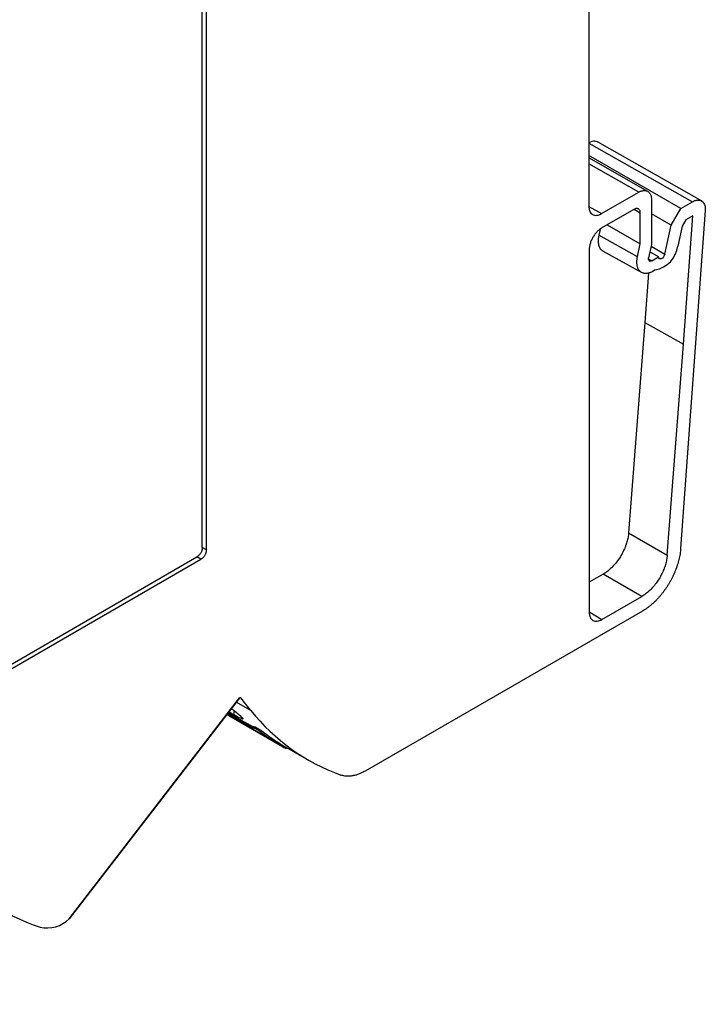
# Model space of a CAD drawing. Header units: millimetres. Extents: x 6 to 543, y 6 to 386.
# Tile 10 of 12: x 483 to 520, y 271 to 326. Entities that reach past the tile are written whole.
import ezdxf

# ---------------------------------------------------------------- set-up
doc = ezdxf.new("R2010")
doc.units = ezdxf.units.MM
doc.header["$LTSCALE"] = 2

msp = doc.modelspace()

# ---------------------------------------------------------------- linework, layer by layer
for p, q in [((492.663, 296.597), (492.663, 332.644)), ((492.886, 296.468), (492.886, 332.703)), ((514.053, 327.786), (514.053, 315.496)), ((514.053, 318.997), (519.786, 315.744)), ((520.291, 315.791), (514.535, 319.056)), ((519.135, 315.368), (514.053, 318.301)), ((517.316, 316.318), (514.053, 318.169)), ((516.811, 316.272), (514.053, 317.836)), ((514.76, 315.088), (516.811, 316.272)), ((517.518, 315.863), (517.518, 313.38)), ((519.135, 315.368), (519.786, 315.744)), ((514.056, 315.48), (514.76, 315.088)), ((516.546, 315.324), (514.779, 314.304)), ((516.9, 315.12), (516.55, 315.315)), ((518.605, 314.45), (519.135, 315.368)), ((520.491, 315.263), (519.131, 296.534)), ((516.9, 313.419), (516.9, 315.12)), ((518.605, 314.45), (517.518, 315.077)), ((519.42, 314.737), (519.217, 314.387)), ((519.291, 307.851), (519.807, 314.961)), ((519.807, 314.961), (519.42, 314.737)), ((514.669, 314.216), (514.598, 313.891)), ((515.06, 314.466), (516.9, 313.419)), ((518.256, 312.845), (518.605, 314.45)), ((519.217, 314.387), (518.979, 313.288)), ((516.744, 312.702), (514.598, 313.891)), ((514.072, 313.079), (514.072, 293.021)), ((514.812, 313.024), (516.988, 311.818)), ((516.744, 312.702), (516.9, 313.419)), ((517.518, 313.38), (517.358, 312.643)), ((517.497, 313.283), (518.256, 312.845)), ((517.352, 312.582), (517.528, 312.48)), ((517.909, 312.701), (517.43, 312.977)), ((517.528, 312.48), (517.909, 312.701)), ((517.725, 311.967), (517.594, 311.891)), ((517.349, 311.794), (517.151, 309.066)), ((517.151, 309.066), (516.251, 297.415)), ((517.151, 309.066), (519.291, 307.851)), ((518.389, 296.178), (519.291, 307.851)), ((516.251, 297.415), (518.389, 296.178)), ((492.886, 296.468), (492.663, 296.597)), ((449.832, 271.522), (492.361, 296.074)), ((449.891, 271.299), (492.584, 295.945)), ((492.584, 295.945), (492.361, 296.074)), ((514.843, 295.121), (514.072, 294.675)), ((516.981, 293.884), (514.843, 295.121)), ((514.779, 292.613), (516.981, 293.884)), ((517.018, 293.078), (501.67, 284.217)), ((514.107, 293.015), (514.779, 292.613)), ((485.293, 276.029), (494.723, 288.278)), ((494.695, 288.232), (485.3, 276.03)), ((495.356, 287.566), (494.538, 288.038)), ((494.792, 288.263), (494.77, 288.275)), ((495.356, 287.566), (494.792, 288.263)), ((494.028, 287.375), (496.501, 285.948)), ((494.418, 287.569), (494.39, 287.345)), ((497.058, 285.6), (494.088, 287.315)), ((494.134, 287.288), (497.104, 285.574)), ((495.612, 286.636), (495.57, 286.58)), ((495.652, 286.54), (495.699, 286.602)), ((495.954, 286.433), (495.908, 286.372)), ((497.194, 285.601), (498.537, 284.826)), ((497.343, 285.515), (497.302, 285.462))]:
    msp.add_line(p, q)
at = {"flags": 128}
for points in [[(517.528, 312.48), (517.487, 312.462), (517.449, 312.456), (517.414, 312.462), (517.386, 312.48), (517.366, 312.509), (517.354, 312.547), (517.351, 312.592), (517.358, 312.643)], [(518.256, 312.845), (518.228, 312.763), (518.182, 312.687), (518.124, 312.626), (518.061, 312.587), (518.002, 312.575), (517.953, 312.592), (517.92, 312.636), (517.909, 312.701)], [(494.792, 288.263), (494.783, 288.27), (494.773, 288.275), (494.761, 288.276), (494.748, 288.273), (494.734, 288.267), (494.72, 288.258), (494.707, 288.246), (494.695, 288.232)], [(494.088, 287.315), (494.119, 287.297), (494.134, 287.288)]]:
    msp.add_lwpolyline(points, dxfattribs=at)
for centre, radius, start, end in [((517.427, 313.505), 1.567, 280.9761, 352.0203), ((494.141, 287.399), 0.0995, 200.6153, 237.8936), ((504.17, 294.592), 11.272, 218.5596, 250.0997), ((502.663, 295.19), 11.108, 232.5481, 236.3101), ((502.722, 295.175), 11.055, 232.3294, 239.9953), ((496.558, 286.055), 0.122, 242.3244, 303.013), ((497.14, 285.705), 0.133, 177.3102, 232.2478), ((502.605, 295.102), 11.002, 239.7272, 241.1873), ((487.322, 286.223), 11.264, 218.5517, 251.1527), ((484.049, 277.329), 1.804, 258.3018, 313.928)]:
    msp.add_arc(centre, radius, start, end)
for points, knots in [([(514.54, 319.049), (514.531, 319.055), (514.487, 319.087), (514.381, 319.103), (514.223, 319.09), (514.105, 319.031), (514.044, 319.001)], [0, 0, 0, 0, 0.071411, 0.361849, 0.671385, 1, 1, 1, 1]), ([(516.811, 316.272), (516.834, 316.284), (516.881, 316.31), (516.954, 316.339), (517.029, 316.36), (517.106, 316.37), (517.182, 316.367), (517.256, 316.349), (517.326, 316.315), (517.389, 316.263), (517.443, 316.192), (517.484, 316.102), (517.512, 315.992), (517.516, 315.907), (517.518, 315.863)], [0, 0, 0, 0, 0.062483, 0.128758, 0.198826, 0.272687, 0.350338, 0.431781, 0.517013, 0.606035, 0.698845, 0.795444, 0.895829, 1, 1, 1, 1]), ([(519.786, 315.744), (519.809, 315.757), (519.854, 315.781), (519.919, 315.807), (519.98, 315.826), (520.036, 315.837), (520.088, 315.841), (520.136, 315.84), (520.178, 315.834), (520.217, 315.825), (520.251, 315.812), (520.281, 315.797), (520.361, 315.748), (520.461, 315.618), (520.498, 315.413), (520.492, 315.288), (520.491, 315.263)], [0, 0, 0, 0, 0.058716, 0.114803, 0.168261, 0.219088, 0.267286, 0.312854, 0.355792, 0.396099, 0.433775, 0.468821, 0.501235, 0.729584, 0.947245, 1, 1, 1, 1]), ([(514.053, 315.496), (514.053, 315.471), (514.055, 315.42), (514.064, 315.35), (514.08, 315.284), (514.11, 315.2), (514.164, 315.109), (514.256, 315.033), (514.369, 314.991), (514.494, 314.989), (514.627, 315.019), (514.715, 315.065), (514.76, 315.088)], [0, 0, 0, 0, 0.06026, 0.120023, 0.179828, 0.240211, 0.370001, 0.50013, 0.629919, 0.76005, 0.879941, 1, 1, 1, 1]), ([(516.9, 315.12), (516.899, 315.136), (516.898, 315.17), (516.889, 315.215), (516.873, 315.265), (516.844, 315.313), (516.798, 315.351), (516.742, 315.372), (516.679, 315.373), (516.613, 315.358), (516.569, 315.335), (516.546, 315.324)], [0, 0, 0, 0, 0.079599, 0.159226, 0.240133, 0.368604, 0.500069, 0.628541, 0.760008, 0.87928, 1, 1, 1, 1]), ([(514.779, 314.304), (514.757, 314.29), (514.712, 314.263), (514.646, 314.214), (514.582, 314.159), (514.494, 314.073), (514.388, 313.949), (514.276, 313.778), (514.184, 313.595), (514.119, 313.413), (514.079, 313.237), (514.074, 313.132), (514.072, 313.079)], [0, 0, 0, 0, 0.06026, 0.120023, 0.179828, 0.240211, 0.370001, 0.50013, 0.629919, 0.76005, 0.879941, 1, 1, 1, 1]), ([(514.598, 313.891), (514.584, 313.806), (514.555, 313.635), (514.571, 313.406), (514.632, 313.216), (514.721, 313.082), (514.802, 313.038), (514.833, 313.021)], [0, 0, 0, 0, 0.215142, 0.430279, 0.645412, 0.860543, 1, 1, 1, 1]), ([(517.594, 311.891), (517.566, 311.876), (517.512, 311.846), (517.431, 311.813), (517.351, 311.788), (517.274, 311.774), (517.199, 311.769), (517.127, 311.773), (517.06, 311.788), (516.997, 311.812), (516.939, 311.845), (516.887, 311.888), (516.841, 311.939), (516.801, 311.999), (516.768, 312.067), (516.742, 312.141), (516.724, 312.223), (516.712, 312.31), (516.709, 312.402), (516.713, 312.499), (516.724, 312.599), (516.737, 312.668), (516.744, 312.702)], [0, 0, 0, 0, 0.050002, 0.100003, 0.150004, 0.200004, 0.250004, 0.300004, 0.350003, 0.400002, 0.450001, 0.5, 0.549999, 0.599998, 0.649997, 0.699996, 0.749996, 0.799996, 0.849996, 0.899997, 0.949998, 1, 1, 1, 1]), ([(516.251, 297.415), (516.247, 297.374), (516.24, 297.292), (516.219, 297.166), (516.193, 297.039), (516.159, 296.91), (516.095, 296.707), (515.984, 296.43), (515.801, 296.092), (515.584, 295.778), (515.37, 295.535), (515.177, 295.355), (515.011, 295.224), (514.899, 295.155), (514.843, 295.121)], [0, 0, 0, 0, 0.04849, 0.096623, 0.144647, 0.192809, 0.241356, 0.370611, 0.500044, 0.629298, 0.758731, 0.839305, 0.919344, 1, 1, 1, 1]), ([(492.663, 296.597), (492.662, 296.577), (492.661, 296.538), (492.651, 296.477), (492.634, 296.416), (492.61, 296.355), (492.577, 296.292), (492.533, 296.226), (492.48, 296.165), (492.421, 296.112), (492.381, 296.087), (492.361, 296.074)], [0, 0, 0, 0, 0.106948, 0.207996, 0.305491, 0.402041, 0.500328, 0.622385, 0.749581, 0.871585, 1, 1, 1, 1]), ([(492.886, 296.468), (492.885, 296.448), (492.884, 296.408), (492.872, 296.345), (492.855, 296.284), (492.832, 296.224), (492.788, 296.139), (492.705, 296.029), (492.626, 295.974), (492.584, 295.945)], [0, 0, 0, 0, 0.108832, 0.212566, 0.311967, 0.407906, 0.501351, 0.738522, 1, 1, 1, 1]), ([(518.389, 296.178), (518.385, 296.136), (518.377, 296.052), (518.356, 295.921), (518.327, 295.788), (518.291, 295.654), (518.248, 295.519), (518.198, 295.384), (518.141, 295.25), (518.078, 295.118), (518.009, 294.987), (517.934, 294.859), (517.855, 294.735), (517.77, 294.616), (517.681, 294.501), (517.588, 294.391), (517.492, 294.288), (517.393, 294.192), (517.292, 294.102), (517.19, 294.021), (517.086, 293.947), (517.016, 293.905), (516.981, 293.884)], [0, 0, 0, 0, 0.050001, 0.100002, 0.150002, 0.200002, 0.250002, 0.300002, 0.350001, 0.400001, 0.450001, 0.5, 0.549999, 0.599999, 0.649999, 0.699998, 0.749998, 0.799998, 0.849998, 0.899998, 0.949999, 1, 1, 1, 1]), ([(519.131, 296.534), (519.127, 296.485), (519.119, 296.388), (519.098, 296.238), (519.07, 296.086), (519.036, 295.932), (518.995, 295.777), (518.948, 295.621), (518.894, 295.464), (518.834, 295.308), (518.769, 295.153), (518.697, 294.999), (518.621, 294.846), (518.539, 294.696), (518.452, 294.548), (518.36, 294.404), (518.264, 294.263), (518.164, 294.127), (518.061, 293.995), (517.954, 293.868), (517.843, 293.746), (517.731, 293.63), (517.615, 293.521), (517.498, 293.417), (517.38, 293.321), (517.26, 293.232), (517.139, 293.15), (517.059, 293.102), (517.018, 293.078)], [0, 0, 0, 0, 0.038462, 0.076924, 0.115386, 0.153848, 0.19231, 0.230771, 0.269233, 0.307694, 0.346155, 0.384617, 0.423078, 0.461539, 0.5, 0.538461, 0.576922, 0.615383, 0.653845, 0.692306, 0.730767, 0.769229, 0.80769, 0.846152, 0.884614, 0.923076, 0.961538, 1, 1, 1, 1]), ([(514.072, 293.021), (514.073, 292.996), (514.074, 292.945), (514.083, 292.875), (514.099, 292.809), (514.129, 292.725), (514.184, 292.634), (514.276, 292.558), (514.388, 292.516), (514.514, 292.514), (514.646, 292.544), (514.735, 292.59), (514.779, 292.613)], [0, 0, 0, 0, 0.0602605, 0.1200233, 0.1798276, 0.2402114, 0.3700005, 0.5001303, 0.6299188, 0.7600496, 0.8799407, 1, 1, 1, 1]), ([(495.57, 286.58), (495.548, 286.582), (495.504, 286.586), (495.328, 286.669), (495.074, 286.804), (494.753, 286.986), (494.406, 287.189), (494.161, 287.338), (494.051, 287.405)], [0, 0, 0, 0, 0.1694866, 0.3432206, 0.5189969, 0.6899277, 0.8608585, 1, 1, 1, 1]), ([(494.096, 287.463), (494.198, 287.4), (494.436, 287.255), (494.776, 287.057), (495.098, 286.874), (495.347, 286.742), (495.52, 286.662), (495.559, 286.662), (495.578, 286.662)], [0, 0, 0, 0, 0.130382, 0.303128, 0.475874, 0.653462, 0.826966, 1, 1, 1, 1]), ([(494.39, 287.345), (494.325, 287.382), (494.242, 287.431), (494.147, 287.489), (494.126, 287.502)], [0, 0, 0, 0, 0.775202, 1, 1, 1, 1]), ([(494.267, 287.685), (494.334, 287.634), (494.507, 287.503), (494.725, 287.318), (494.871, 287.18), (494.919, 287.111), (494.903, 287.092), (494.832, 287.113), (494.685, 287.179), (494.505, 287.28), (494.39, 287.345)], [0, 0, 0, 0, 0.091984, 0.237229, 0.404521, 0.507781, 0.612935, 0.717921, 0.81951, 1, 1, 1, 1]), ([(495.652, 286.54), (495.641, 286.546), (495.619, 286.559), (495.594, 286.571), (495.576, 286.579), (495.572, 286.58), (495.57, 286.58)], [0, 0, 0, 0, 0.24979, 0.498423, 0.748905, 1, 1, 1, 1]), ([(495.578, 286.662), (495.58, 286.662), (495.584, 286.662), (495.601, 286.655), (495.63, 286.641), (495.675, 286.616), (495.736, 286.58), (495.802, 286.538), (495.866, 286.495), (495.925, 286.455), (495.952, 286.434), (495.966, 286.424)], [0, 0, 0, 0, 0.084316, 0.166484, 0.250271, 0.374676, 0.49914, 0.623462, 0.748556, 0.87431, 1, 1, 1, 1]), ([(495.908, 286.372), (495.901, 286.377), (495.887, 286.388), (495.859, 286.408), (495.827, 286.43), (495.781, 286.461), (495.718, 286.501), (495.674, 286.527), (495.652, 286.54)], [0, 0, 0, 0, 0.128039, 0.250995, 0.373816, 0.501464, 0.750179, 1, 1, 1, 1]), ([(501.67, 284.217), (501.636, 284.198), (501.56, 284.156), (501.435, 284.095), (501.289, 284.035), (501.122, 283.981), (500.937, 283.941), (500.739, 283.924), (500.532, 283.935), (500.401, 283.973), (500.333, 283.993)], [0, 0, 0, 0, 0.070841, 0.157284, 0.259529, 0.37764, 0.511452, 0.660476, 0.823798, 1, 1, 1, 1])]:
    msp.add_open_spline(points, degree=3, knots=knots)

doc.saveas('drawing.dxf')
